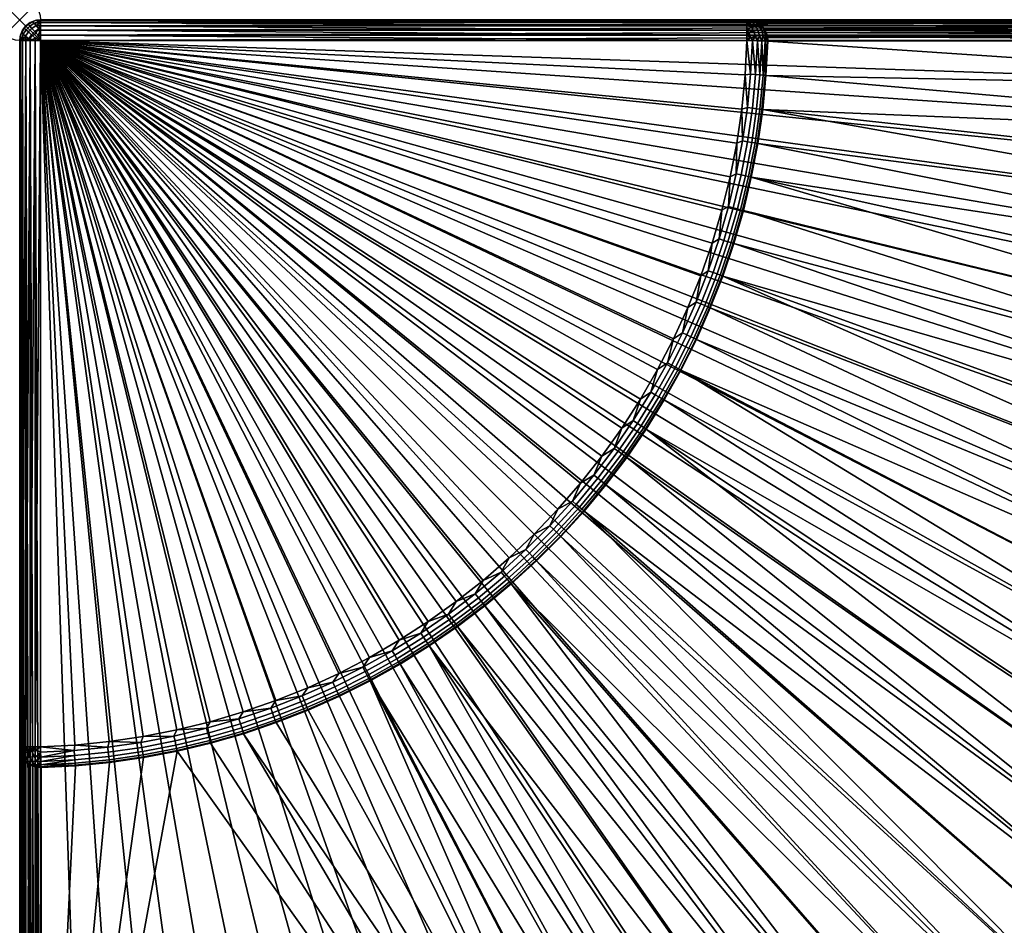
# Model space of a CAD drawing. Header units: inches. Extents: x 0 to 36, y -36 to 0.
# Tile 2 of 3: x 0 to 23.7, y -21.8 to 0. Entities that reach past the tile are written whole.
import ezdxf

# ---------------------------------------------------------------- set-up
doc = ezdxf.new("R2010")
doc.units = ezdxf.units.IN
doc.header["$MEASUREMENT"] = 0
doc.header["$PDMODE"] = 35
doc.header["$PDSIZE"] = 1
for name, color, linetype in [('A-FURN-3-NODE', 7, 'Continuous'), ('A-FURN-3-ST-FR', 151, 'Continuous'), ('A-FURN-3-ST-SI', 165, 'Continuous')]:
    doc.layers.add(name, color=color, linetype=linetype)

msp = doc.modelspace()

# ---------------------------------------------------------------- linework, layer by layer
at = {"layer": 'A-FURN-3-NODE'}
msp.add_point((0, 0), dxfattribs=at)

# ---------------------------------------------------------------- meshes
at = {"layer": 'A-FURN-3-ST-FR'}
mesh = msp.add_polyface(dxfattribs=at)
corners = [(0.067, -0.25, 0.5), (0.017, -0.371, 35.5), (0.067, -0.25, 35.5), (0.146, -0.146, 0.5), (0.146, -0.146, 35.5), (0.25, -0.067, 0.5), (0.25, -0.067, 35.5), (0.371, -0.017, 0.5), (0.371, -0.017, 35.5), (0.5, 0, 0.5), (0.5, 0, 35.5), (0.203, -0.119, 35.627), (0.301, -0.055, 35.61), (0.407, -0.015, 35.577), (0.152, -0.241, 35.748), (0.119, -0.203, 35.627), (0.055, -0.301, 35.61), (0.084, -0.345, 35.73), (0.241, -0.152, 35.748), (0.345, -0.084, 35.73), (0.458, -0.041, 35.694), (0.5, -0.017, 35.629), (0.5, -0.067, 35.75), (0.399, -0.141, 35.833), (0.296, -0.208, 35.851), (0.208, -0.296, 35.851), (0.366, -0.285, 35.931), (0.285, -0.366, 35.931), (0.461, -0.223, 35.914), (0.5, -0.25, 35.933), (0.5, -0.146, 35.854), (0.301, -0.055, 0.39), (0.407, -0.015, 0.423), (0.203, -0.119, 0.373), (0.119, -0.203, 0.373), (0.152, -0.241, 0.252), (0.084, -0.345, 0.27), (0.055, -0.301, 0.39), (0.5, -0.25, 0.067), (0.366, -0.285, 0.069), (0.461, -0.223, 0.086), (0.296, -0.208, 0.149), (0.285, -0.366, 0.069), (0.208, -0.296, 0.149), (0.241, -0.152, 0.252), (0.345, -0.084, 0.27), (0.399, -0.141, 0.167), (0.5, -0.146, 0.146), (0.5, -0.067, 0.25), (0.458, -0.041, 0.306), (0.5, -0.017, 0.371)]
mesh.append_faces([[corners[k] for k in face] for face in [(0, 1, 2), (3, 2, 4), (0, 2, 3), (5, 4, 6), (3, 4, 5), (7, 6, 8), (5, 6, 7), (9, 8, 10), (7, 8, 9), (11, 6, 4), (12, 6, 11), (12, 8, 6), (13, 8, 12), (13, 10, 8), (14, 15, 16, 17), (18, 11, 15, 14), (15, 2, 16), (15, 4, 2), (11, 4, 15), (19, 20, 13, 12), (20, 21, 13), (20, 22, 21), (19, 22, 20), (19, 23, 22), (21, 10, 13), (19, 12, 11, 18), (18, 24, 23, 19), (14, 25, 24, 18), (26, 24, 25, 27), (26, 28, 23, 24), (29, 28, 26), (30, 28, 29), (30, 23, 28), (22, 23, 30), (31, 7, 32), (31, 5, 7), (33, 5, 31), (33, 3, 5), (34, 3, 33), (34, 0, 3), (34, 35, 36, 37), (37, 0, 34), (38, 39, 40), (41, 39, 42, 43), (44, 41, 43, 35), (33, 44, 35, 34), (31, 45, 44, 33), (45, 46, 41, 44), (41, 46, 40, 39), (47, 46, 48), (47, 40, 46), (38, 40, 47), (45, 48, 46), (49, 48, 45), (49, 50, 48), (31, 32, 49, 45), (32, 50, 49), (32, 9, 50), (7, 9, 32)]])
mesh = msp.add_polyface(dxfattribs=at)
corners = [(0.5, -0.5, 36), (17.45, -1.327, 36), (17.493, -0.5, 36), (17.367, -2.15, 36), (17.246, -2.969, 36), (17.087, -3.781, 36), (16.889, -4.585, 36), (16.653, -5.378, 36), (16.38, -6.16, 36), (16.071, -6.927, 36), (15.725, -7.679, 36), (15.344, -8.414, 36), (14.929, -9.13, 36), (14.481, -9.826, 36), (14, -10.5, 36), (13.488, -11.15, 36), (12.946, -11.775, 36), (12.374, -12.374, 36), (11.775, -12.946, 36), (11.15, -13.488, 36), (10.5, -14, 36), (9.826, -14.481, 36), (9.13, -14.929, 36), (8.414, -15.344, 36), (7.679, -15.725, 36), (6.927, -16.071, 36), (6.16, -16.38, 36), (5.378, -16.653, 36), (0.5, -0.371, 0.017), (35.496, -0.371, 0.017), (0.5, -0.5), (14.101, -11.188, 35.5), (13.573, -11.823, 18), (14.101, -11.188, 18), (13.573, -11.823, 35.5), (0.5, 0, 35.5), (17.493, -0.017, 35.629), (17.493, 0, 35.5), (0.5, -0.017, 35.629), (17.493, -0.067, 35.75), (0.5, -0.067, 35.75), (17.493, -0.146, 35.854), (0.5, -0.146, 35.854), (17.493, -0.25, 35.933), (0.5, -0.25, 35.933), (17.493, -0.371, 35.983), (0.5, -0.371, 35.983), (13.293, -11.579, 35.983), (14.48, -10.444, 35.854), (14.396, -10.383, 35.933), (13.905, -11.033, 35.933), (13.986, -11.097, 35.854), (14.298, -10.313, 35.983), (13.81, -10.958, 35.983), (14.087, -11.177, 35.629), (14.048, -11.146, 35.75), (13.522, -11.779, 35.75), (13.56, -11.812, 35.629), (13.462, -11.727, 35.854), (13.384, -11.659, 35.933), (14.585, -10.52, 35.629), (0.5, -0.25, 0.067), (35.496, -0.25, 0.067), (0.5, -0.146, 0.146), (35.496, -0.146, 0.146), (0.5, -0.067, 0.25), (35.496, -0.067, 0.25), (0.5, -0.017, 0.371), (35.496, -0.017, 0.371), (0.5, 0, 0.5), (35.496, 0, 0.5)]
mesh.append_faces([[corners[k] for k in face] for face in [(0, 1, 2), (3, 1, 0), (0, 4, 3), (0, 5, 4), (6, 5, 0), (0, 7, 6), (0, 8, 7), (9, 8, 0), (0, 10, 9), (0, 11, 10), (12, 11, 0), (0, 13, 12), (0, 14, 13), (15, 14, 0), (0, 16, 15), (0, 17, 16), (18, 17, 0), (0, 19, 18), (0, 20, 19), (21, 20, 0), (0, 22, 21), (0, 23, 22), (24, 23, 0), (0, 25, 24), (0, 26, 25), (27, 26, 0), (28, 29, 30), (31, 32, 33), (34, 32, 31), (35, 36, 37), (38, 36, 35), (38, 39, 36), (40, 39, 38), (40, 41, 39), (42, 41, 40), (42, 43, 41), (44, 43, 42), (44, 45, 43), (46, 45, 44), (46, 2, 45), (0, 2, 46), (16, 47, 15), (48, 49, 50, 51), (49, 52, 53, 50), (14, 53, 52), (15, 53, 14), (54, 55, 56, 57), (55, 51, 58, 56), (51, 50, 59, 58), (50, 53, 47, 59), (15, 47, 53), (34, 54, 57), (31, 54, 34), (31, 60, 54), (61, 62, 28), (63, 64, 61), (65, 66, 63), (67, 68, 65), (69, 70, 67)]])
mesh = msp.add_polyface(dxfattribs=at)
corners = [(35.46, -1.69), (0.5, -0.5), (35.496, -0.5), (35.383, -2.878), (35.267, -4.063), (33.743, -11.029), (34.094, -9.891), (34.407, -8.743), (34.68, -7.584), (34.915, -6.417), (35.111, -5.243), (31.965, -15.443), (32.465, -14.362), (32.928, -13.266), (33.355, -12.154), (31.965, -15.443, 18), (16.275, -7.69, 18), (15.905, -8.428, 18), (32.465, -14.362, 18), (16.61, -6.935, 18), (32.928, -13.266, 18), (16.911, -6.166, 18), (33.743, -11.029, 18), (17.176, -5.384, 18), (34.915, -6.417, 18), (17.752, -2.977, 18), (17.597, -3.788, 18), (35.111, -5.243, 18), (17.87, -2.16, 18), (35.383, -2.878, 18), (17.95, -1.339, 18), (35.46, -1.69, 18), (17.993, -0.514, 18), (35.496, -0.5, 18), (17.983, -0.402, 17.99), (17.993, -0.5, 18), (35.496, -0.371, 17.983), (17.955, -0.309, 17.962), (35.496, -0.25, 17.933), (17.909, -0.222, 17.916), (35.496, -0.146, 17.854), (17.846, -0.146, 17.854), (17.771, -0.084, 17.778), (34.094, -9.891, 18), (17.405, -4.591, 18), (34.407, -8.743, 18), (17.95, -1.339, 35.5), (17.993, -0.514, 35.5), (17.993, -0.51, 18), (17.993, -0.505, 18), (17.931, -0.258, 35.5), (17.979, -0.382, 35.5), (35.496, -0.067, 17.75), (17.684, -0.038, 17.691), (35.496, -0.017, 17.629), (17.59, -0.01, 17.598), (17.493, 0, 17.5), (35.496, 0, 17.5), (17.926, -0.512, 35.75), (17.933, -1.337, 35.629), (17.976, -0.514, 35.629), (17.883, -1.334, 35.75), (17.87, -2.16, 35.5), (17.98, -0.431, 35.591), (17.941, -0.398, 35.698), (17.878, -0.381, 35.796), (17.913, -0.277, 35.654), (17.856, -0.171, 35.6), (17.954, -0.312, 35.54)]
mesh.append_faces([[corners[k] for k in face] for face in [(0, 1, 2), (3, 1, 0), (4, 1, 3), (5, 1, 6), (6, 1, 7), (7, 1, 8), (8, 1, 9), (9, 1, 10), (10, 1, 4), (11, 1, 12), (12, 1, 13), (13, 1, 14), (14, 1, 5), (15, 16, 17), (18, 19, 16), (20, 21, 19), (22, 23, 21), (24, 25, 26), (27, 28, 25), (29, 30, 28), (31, 32, 30), (33, 34, 35), (36, 37, 34), (38, 39, 37), (40, 41, 39), (40, 42, 41), (43, 44, 23), (45, 26, 44), (46, 28, 30), (47, 30, 32), (46, 30, 47), (50, 37, 39), (51, 37, 50), (51, 34, 37), (47, 34, 51), (47, 48, 49), (32, 48, 47), (47, 35, 34), (49, 35, 47), (52, 53, 42), (54, 55, 53), (56, 55, 57), (58, 59, 60), (58, 61, 59), (46, 59, 62), (46, 60, 59), (47, 60, 46), (47, 63, 60), (51, 63, 47), (64, 60, 63), (58, 60, 64), (64, 65, 58), (66, 50, 67), (51, 68, 63), (50, 68, 51), (66, 68, 50), (64, 63, 68, 66)]])
mesh.append_faces([[corners[k] for k in face] for face in [(33, 48, 32)]], dxfattribs={"vtx0": -1})
mesh.append_faces([[corners[k] for k in face] for face in [(33, 49, 48)]], dxfattribs={"vtx2": -1})
mesh = msp.add_polyface(dxfattribs=at)
corners = [(0.5, -0.5), (35.496, -0.371, 0.017), (35.496, -0.5), (0.5, -0.371, 0.017), (35.496, -0.25, 0.067), (33.937, -10.851, 0.017), (34.094, -9.891), (34.275, -9.732, 0.017), (34.052, -10.888, 0.067), (34.391, -9.765, 0.067), (34.15, -10.92, 0.146), (34.49, -9.793, 0.146), (34.407, -8.743), (34.575, -8.602, 0.017), (34.692, -8.631, 0.067), (34.793, -8.656, 0.146), (34.567, -9.815, 0.25), (34.87, -8.675, 0.25), (34.615, -9.829, 0.371), (34.919, -8.687, 0.371), (34.935, -8.691, 0.5), (34.631, -9.833, 0.5), (34.68, -7.584), (34.839, -7.463, 0.017), (34.957, -7.488, 0.067), (34.915, -6.417), (34.631, -9.833, 17.5), (34.29, -10.964, 0.5), (34.935, -8.691, 17.5), (33.743, -11.029, 18), (16.911, -6.166, 18), (33.355, -12.154, 18), (34.68, -7.584, 18), (17.597, -3.788, 18), (34.407, -8.743, 18), (34.915, -6.417, 18), (35.111, -5.243, 18), (17.752, -2.977, 18), (35.267, -4.063, 18), (17.87, -2.16, 18), (35.383, -2.878, 18), (35.46, -1.69, 18), (17.95, -1.339, 18), (35.496, -0.5, 18), (17.993, -0.514, 18), (34.615, -9.829, 17.629), (34.567, -9.815, 17.75), (34.226, -10.944, 17.75), (34.273, -10.959, 17.629), (34.49, -9.793, 17.854), (34.15, -10.92, 17.854), (34.391, -9.765, 17.933), (34.052, -10.888, 17.933), (34.275, -9.732, 17.983), (33.937, -10.851, 17.983), (34.094, -9.891, 18), (34.29, -10.964, 17.5), (34.919, -8.687, 17.629), (34.87, -8.675, 17.75), (34.793, -8.656, 17.854), (34.692, -8.631, 17.933), (34.575, -8.602, 17.983), (34.957, -7.488, 17.933), (34.839, -7.463, 17.983), (34.226, -10.944, 0.25), (34.273, -10.959, 0.371), (35.496, -0.371, 17.983), (17.983, -0.402, 17.99), (35.496, -0.25, 17.933), (17.955, -0.309, 17.962), (35.496, -0.146, 17.854), (17.909, -0.222, 17.916), (35.496, -0.067, 17.75), (17.771, -0.084, 17.778), (17.176, -5.384, 18), (17.405, -4.591, 18), (17.993, -0.5, 18), (17.993, -0.505, 18), (35.496, -0.017, 17.629), (17.684, -0.038, 17.691), (35.496, 0, 17.5), (17.59, -0.01, 17.598), (0.5, -0.25, 0.067), (35.496, -0.146, 0.146), (0.5, -0.146, 0.146), (35.496, -0.067, 0.25), (0.5, -0.067, 0.25), (35.496, -0.017, 0.371), (0.5, -0.017, 0.371), (35.496, 0, 0.5)]
mesh.append_faces([[corners[k] for k in face] for face in [(0, 1, 2), (3, 4, 1), (5, 6, 7), (8, 5, 7, 9), (10, 8, 9, 11), (7, 12, 13), (7, 6, 12), (9, 7, 13, 14), (11, 9, 14, 15), (16, 11, 15, 17), (18, 16, 17, 19), (18, 20, 21), (13, 22, 23), (13, 12, 22), (14, 13, 23, 24), (23, 22, 25), (21, 26, 27), (21, 28, 26), (29, 30, 31), (32, 33, 34), (35, 33, 32), (36, 37, 35), (38, 39, 36), (40, 39, 38), (41, 42, 40), (43, 44, 41), (45, 46, 47, 48), (46, 49, 50, 47), (49, 51, 52, 50), (51, 53, 54, 52), (55, 54, 53), (26, 45, 56), (57, 58, 46, 45), (58, 59, 49, 46), (59, 60, 51, 49), (60, 61, 53, 51), (34, 53, 61), (55, 53, 34), (26, 57, 45), (62, 63, 61, 60), (32, 61, 63), (34, 61, 32), (32, 63, 35), (64, 10, 11, 16), (65, 64, 16, 18), (18, 21, 65), (66, 67, 43), (68, 69, 66), (70, 71, 68), (72, 73, 70), (55, 74, 29), (34, 75, 55), (76, 77, 43), (78, 79, 72), (80, 81, 78), (82, 83, 4), (84, 85, 83), (86, 87, 85), (88, 89, 87)]])
mesh = msp.add_polyface(dxfattribs=at)
corners = [(17.851, -0.152, 35.5), (17.909, -0.222, 17.916), (17.846, -0.146, 17.854), (17.931, -0.258, 35.5), (17.493, 0, 35.5), (17.59, -0.01, 17.598), (17.493, 0, 17.5), (17.625, -0.018, 35.5), (17.684, -0.038, 17.691), (17.747, -0.069, 35.5), (17.771, -0.084, 17.778), (17.846, -0.51, 35.854), (17.883, -1.334, 35.75), (17.926, -0.512, 35.75), (17.804, -1.328, 35.854), (17.743, -0.507, 35.933), (17.701, -1.32, 35.933), (17.622, -0.504, 35.983), (17.581, -1.311, 35.983), (17.493, -0.5, 36), (17.45, -1.327, 36), (17.803, -2.152, 35.75), (17.724, -2.143, 35.854), (17.622, -2.13, 35.933), (17.502, -2.116, 35.983), (17.789, -0.153, 35.703), (17.712, -0.071, 35.634), (17.631, -0.071, 35.715), (17.702, -0.152, 35.792), (17.773, -0.088, 35.538), (17.856, -0.171, 35.6), (17.537, -0.086, 35.777), (17.598, -0.169, 35.86), (17.493, -0.146, 35.854), (17.493, -0.067, 35.75), (17.552, -0.019, 35.623), (17.62, -0.019, 35.555), (17.493, -0.017, 35.629), (17.878, -0.381, 35.796), (17.794, -0.381, 35.881), (17.913, -0.277, 35.654), (17.846, -0.258, 35.759), (17.941, -0.398, 35.698), (17.589, -0.429, 35.985), (17.493, -0.371, 35.983), (17.696, -0.397, 35.945), (17.653, -0.275, 35.917), (17.539, -0.31, 35.96), (17.757, -0.258, 35.849), (17.493, -0.25, 35.933)]
mesh.append_faces([[corners[k] for k in face] for face in [(0, 1, 2), (3, 1, 0), (4, 5, 6), (7, 5, 4), (7, 8, 5), (9, 8, 7), (9, 10, 8), (0, 10, 9), (0, 2, 10), (11, 12, 13), (11, 14, 12), (15, 14, 11), (15, 16, 14), (17, 16, 15), (17, 18, 16), (19, 18, 17), (20, 18, 19), (21, 12, 14, 22), (14, 16, 23, 22), (16, 18, 24, 23), (20, 24, 18), (25, 26, 27, 28), (29, 0, 9), (30, 0, 29), (29, 26, 25, 30), (28, 27, 31, 32), (31, 33, 32), (31, 34, 33), (4, 35, 36), (9, 26, 29), (27, 34, 31), (35, 27, 26, 36), (35, 34, 27), (37, 34, 35), (37, 35, 4), (9, 36, 26), (7, 36, 9), (4, 36, 7), (11, 38, 39), (13, 38, 11), (40, 41, 38, 42), (19, 43, 44), (17, 43, 19), (17, 45, 43), (15, 45, 17), (15, 39, 45), (11, 39, 15), (30, 3, 0), (30, 25, 41, 40), (45, 46, 47, 43), (39, 48, 46, 45), (32, 33, 49), (49, 46, 32), (49, 47, 46), (44, 47, 49), (44, 43, 47), (38, 41, 48, 39), (28, 48, 41, 25), (32, 46, 48, 28)]])
mesh = msp.add_polyface(dxfattribs=at)
corners = [(0.5, -0.5, 36), (4.585, -16.889, 36), (5.378, -16.653, 36), (3.781, -17.087, 36), (2.969, -17.246, 36), (2.15, -17.367, 36), (0.017, -0.371, 0.5), (0, -0.5, 35.5), (0.017, -0.371, 35.5), (0, -0.5, 0.5), (0.067, -0.25, 0.5), (0, -17.493, 35.5), (0.017, -0.5, 35.629), (0.017, -17.493, 35.629), (0.067, -0.5, 35.75), (0.067, -17.493, 35.75), (0.146, -0.5, 35.854), (0.146, -17.493, 35.854), (0.25, -0.5, 35.933), (0.25, -17.493, 35.933), (0.371, -0.5, 35.983), (0.371, -17.493, 35.983), (0.084, -0.345, 35.73), (0.055, -0.301, 35.61), (0.015, -0.407, 35.577), (0.041, -0.458, 35.694), (0.067, -0.25, 35.5), (0.285, -0.366, 35.931), (0.208, -0.296, 35.851), (0.141, -0.399, 35.833), (0.223, -0.461, 35.914), (0.152, -0.241, 35.748), (0.445, -0.376, 35.981), (0.5, -0.371, 35.983), (0.5, -0.25, 35.933), (0.366, -0.285, 35.931), (0.376, -0.445, 35.981), (0.055, -0.301, 0.39), (0.084, -0.345, 0.27), (0.041, -0.458, 0.306), (0.015, -0.407, 0.423), (0.017, -0.5, 0.371), (0.067, -0.5, 0.25), (0.376, -0.445, 0.019), (0.5, -0.5), (0.371, -0.5, 0.017), (0.445, -0.376, 0.019), (0.5, -0.371, 0.017), (0.5, -0.25, 0.067), (0.366, -0.285, 0.069), (0.285, -0.366, 0.069), (0.25, -0.5, 0.067), (0.208, -0.296, 0.149), (0.223, -0.461, 0.086), (0.141, -0.399, 0.167), (0.146, -0.5, 0.146), (0.152, -0.241, 0.252)]
mesh.append_faces([[corners[k] for k in face] for face in [(0, 1, 2), (0, 3, 1), (4, 3, 0), (0, 5, 4), (6, 7, 8), (9, 7, 6), (6, 8, 10), (11, 12, 7), (13, 14, 12), (15, 16, 14), (17, 18, 16), (19, 20, 18), (21, 0, 20), (22, 23, 24, 25), (25, 14, 22), (25, 12, 14), (24, 12, 25), (24, 7, 12), (24, 8, 7), (23, 8, 24), (23, 26, 8), (27, 28, 29, 30), (16, 29, 14), (16, 30, 29), (18, 30, 16), (22, 29, 28, 31), (22, 14, 29), (32, 33, 34), (34, 35, 32), (32, 0, 33), (36, 0, 32), (36, 20, 0), (18, 20, 36), (18, 27, 30), (36, 27, 18), (32, 35, 27, 36), (37, 38, 39, 40), (37, 6, 10), (40, 6, 37), (40, 9, 6), (40, 41, 9), (39, 41, 40), (39, 42, 41), (38, 42, 39), (43, 44, 45), (46, 44, 43), (46, 47, 44), (48, 47, 46), (46, 49, 48), (43, 50, 49, 46), (43, 45, 51), (51, 50, 43), (52, 50, 53, 54), (51, 53, 50), (55, 53, 51), (55, 54, 53), (42, 54, 55), (38, 54, 42), (56, 52, 54, 38)]])
mesh = msp.add_polyface(dxfattribs=at)
corners = [(0, -0.5, 0.5), (0.017, -35.496, 0.371), (0, -35.496, 0.5), (0.017, -0.5, 0.371), (0.067, -35.496, 0.25), (0.067, -0.5, 0.25), (0.146, -35.496, 0.146), (0.146, -0.5, 0.146), (0.25, -35.496, 0.067), (0.25, -0.5, 0.067), (0.371, -35.496, 0.017), (0.371, -0.5, 0.017), (0.5, -35.496), (4.063, -35.267), (0.5, -0.5), (5.243, -35.111), (2.878, -35.383), (1.69, -35.46), (0.5, -35.496, 18), (0.505, -17.993, 18), (0.5, -17.993, 18), (0.51, -17.993, 18), (0.514, -17.993, 18), (1.339, -17.95, 18), (2.16, -17.87, 18), (2.977, -17.752, 18), (3.788, -17.597, 18), (0, -35.496, 17.5), (0.01, -17.59, 17.598), (0, -17.493, 17.5), (0.017, -35.496, 17.629), (0.038, -17.684, 17.691), (0.067, -35.496, 17.75), (0.084, -17.771, 17.778), (0.146, -35.496, 17.854), (0.146, -17.846, 17.854), (0.222, -17.909, 17.916), (0.25, -35.496, 17.933), (0.309, -17.955, 17.962), (0.371, -35.496, 17.983), (0.402, -17.983, 17.99), (0.258, -17.931, 35.5), (0.152, -17.851, 35.5), (0.382, -17.979, 35.5), (0.514, -17.993, 35.5), (1.339, -17.95, 35.5), (2.16, -17.87, 35.5), (0.514, -17.976, 35.629), (1.334, -17.883, 35.75), (0.512, -17.926, 35.75), (1.337, -17.933, 35.629), (2.158, -17.853, 35.629), (0.463, -17.912, 35.771), (0.368, -17.927, 35.709), (0.447, -17.976, 35.616), (0.379, -17.976, 35.548), (0.287, -17.926, 35.628), (0.225, -17.909, 35.534)]
mesh.append_faces([[corners[k] for k in face] for face in [(0, 1, 2), (3, 4, 1), (5, 6, 4), (7, 8, 6), (9, 10, 8), (11, 12, 10), (13, 14, 15), (16, 14, 13), (17, 14, 16), (12, 14, 17), (18, 19, 20), (27, 28, 29), (30, 28, 27), (30, 31, 28), (32, 31, 30), (32, 33, 31), (34, 33, 32), (34, 35, 33), (34, 36, 35), (37, 36, 34), (37, 38, 36), (39, 38, 37), (39, 40, 38), (18, 40, 39), (20, 40, 18), (36, 41, 42), (38, 41, 36), (38, 43, 41), (40, 43, 38), (44, 43, 40), (21, 22, 44), (44, 19, 21), (44, 20, 19), (40, 20, 44), (45, 22, 23), (44, 22, 45), (45, 23, 46), (47, 48, 49), (47, 50, 48), (44, 50, 47), (45, 50, 44), (45, 51, 50), (52, 53, 54), (55, 54, 53, 56), (41, 56, 57), (41, 55, 56), (43, 55, 41), (44, 55, 43), (44, 54, 55), (47, 54, 44), (49, 54, 47), (49, 52, 54), (42, 41, 57)]])
mesh.append_faces([[corners[k] for k in face] for face in [(18, 22, 21), (18, 23, 22), (18, 25, 24)]], dxfattribs={"vtx0": -1, "vtx2": -1})
mesh.append_faces([[corners[k] for k in face] for face in [(24, 23, 18)]], dxfattribs={"vtx1": -1, "vtx2": -1})
mesh.append_faces([[corners[k] for k in face] for face in [(21, 19, 18), (18, 26, 25)]], dxfattribs={"vtx2": -1})
mesh = msp.add_polyface(dxfattribs=at)
corners = [(0.017, -0.5, 0.371), (0.017, -35.496, 0.371), (0, -0.5, 0.5), (0.067, -0.5, 0.25), (0.067, -35.496, 0.25), (0.146, -0.5, 0.146), (0.146, -35.496, 0.146), (0.25, -0.5, 0.067), (0.25, -35.496, 0.067), (0.371, -0.5, 0.017), (0.371, -35.496, 0.017), (0.5, -0.5), (0.5, -35.496), (0.5, -0.5, 36), (1.327, -17.45, 36), (2.15, -17.367, 36), (0.5, -17.493, 36), (0.01, -17.59, 17.598), (0, -17.493, 35.5), (0, -17.493, 17.5), (4.591, -17.405, 35.5), (3.788, -17.597, 18), (4.591, -17.405, 18), (3.788, -17.597, 35.5), (5.384, -17.176, 35.5), (5.384, -17.176, 18), (6.166, -16.911, 35.5), (0.017, -17.493, 35.629), (0.017, -0.5, 35.629), (0.067, -17.493, 35.75), (0.067, -0.5, 35.75), (0.146, -17.493, 35.854), (0.146, -0.5, 35.854), (0.25, -17.493, 35.933), (0.25, -0.5, 35.933), (0.371, -17.493, 35.983), (0.371, -0.5, 35.983), (1.311, -17.581, 35.983), (0.504, -17.622, 35.983), (2.116, -17.502, 35.983), (2.936, -17.505, 35.933), (2.916, -17.387, 35.983), (2.13, -17.622, 35.933), (2.969, -17.246, 36), (3.757, -17.454, 35.854), (3.736, -17.352, 35.933), (2.953, -17.608, 35.854), (3.71, -17.235, 35.983), (3.781, -17.087, 36), (4.574, -17.34, 35.75), (4.554, -17.263, 35.854), (3.774, -17.531, 35.75), (4.527, -17.163, 35.933), (5.341, -17.036, 35.854), (5.31, -16.937, 35.933), (5.274, -16.822, 35.983), (4.497, -17.046, 35.983), (4.585, -16.889, 36), (5.378, -16.653, 36), (4.587, -17.388, 35.629), (3.785, -17.58, 35.629), (5.379, -17.16, 35.629), (5.364, -17.112, 35.75), (6.039, -16.563, 35.983), (6.16, -16.895, 35.629), (0.015, -17.568, 35.593), (0.018, -17.625, 35.5), (0.055, -17.603, 35.7), (0.119, -17.621, 35.797), (0.203, -17.622, 35.881), (0.302, -17.606, 35.945), (0.409, -17.573, 35.985)]
mesh.append_faces([[corners[k] for k in face] for face in [(0, 1, 2), (3, 4, 0), (5, 6, 3), (7, 8, 5), (9, 10, 7), (11, 12, 9), (13, 14, 15), (16, 14, 13), (17, 18, 19), (20, 21, 22), (23, 21, 20), (24, 22, 25), (20, 22, 24), (24, 25, 26), (27, 28, 18), (29, 30, 27), (31, 32, 29), (33, 34, 31), (35, 36, 33), (16, 13, 35), (16, 37, 14), (38, 37, 16), (14, 39, 15), (14, 37, 39), (40, 41, 39, 42), (15, 41, 43), (15, 39, 41), (44, 45, 40, 46), (45, 47, 41, 40), (43, 47, 48), (43, 41, 47), (49, 50, 44, 51), (50, 52, 45, 44), (53, 54, 52, 50), (54, 55, 56, 52), (57, 55, 58), (57, 56, 55), (52, 56, 47, 45), (48, 56, 57), (48, 47, 56), (59, 49, 51, 60), (23, 59, 60), (20, 59, 23), (61, 62, 49, 59), (62, 53, 50, 49), (20, 61, 59), (24, 61, 20), (58, 55, 63), (24, 64, 61), (65, 18, 66), (65, 27, 18), (67, 27, 65), (67, 29, 27), (68, 31, 29), (69, 33, 31), (70, 35, 33), (71, 35, 70), (71, 16, 35), (38, 16, 71)]])
mesh = msp.add_polyface(dxfattribs=at)
corners = [(22.454, -27.497), (0.5, -0.5), (23.363, -26.728), (21.52, -28.234), (20.561, -28.94), (19.579, -29.613), (18.575, -30.253), (17.55, -30.858), (16.506, -31.429), (15.443, -31.965), (14.362, -32.465), (13.266, -32.928), (12.154, -33.355), (11.029, -33.743), (9.891, -34.094), (8.743, -34.407), (7.584, -34.68), (6.417, -34.915), (5.243, -35.111), (16.25, -31.708, 0.017), (15.201, -32.224, 0.017), (15.252, -32.333, 0.067), (16.305, -31.815, 0.067), (14.135, -32.706, 0.017), (14.183, -32.816, 0.067), (15.296, -32.427, 0.146), (16.352, -31.907, 0.146), (15.33, -32.499, 0.25), (16.388, -31.978, 0.25), (15.352, -32.544, 0.371), (16.411, -32.023, 0.371), (16.419, -32.038, 0.5), (15.359, -32.559, 0.5), (14.362, -32.465, 18), (3.788, -17.597, 18), (0.5, -35.496, 18), (4.591, -17.405, 18), (5.384, -17.176, 18), (15.443, -31.965, 18), (6.166, -16.911, 18), (6.935, -16.61, 18), (7.69, -16.275, 18), (8.428, -15.905, 18), (16.506, -31.429, 18), (17.55, -30.858, 18), (9.148, -15.502, 18), (18.575, -30.253, 18), (9.849, -15.066, 18), (19.579, -29.613, 18), (20.561, -28.94, 18), (10.53, -14.599, 18), (21.52, -28.234, 18), (11.188, -14.101, 18), (22.454, -27.497, 18), (11.823, -13.573, 18), (15.296, -32.427, 17.854), (15.252, -32.333, 17.933), (14.183, -32.816, 17.933), (14.224, -32.911, 17.854), (15.201, -32.224, 17.983), (14.135, -32.706, 17.983), (16.411, -32.023, 17.629), (16.388, -31.978, 17.75), (15.33, -32.499, 17.75), (15.352, -32.544, 17.629), (16.352, -31.907, 17.854), (16.305, -31.815, 17.933), (16.25, -31.708, 17.983), (15.359, -32.559, 17.5), (16.419, -32.038, 17.5)]
mesh.append_faces([[corners[k] for k in face] for face in [(0, 1, 2), (3, 1, 0), (4, 1, 3), (5, 1, 4), (6, 1, 5), (7, 1, 6), (8, 1, 7), (9, 1, 8), (10, 1, 9), (11, 1, 10), (12, 1, 11), (13, 1, 12), (14, 1, 13), (15, 1, 14), (16, 1, 15), (17, 1, 16), (18, 1, 17), (19, 9, 8), (20, 10, 9), (20, 9, 19), (21, 20, 19, 22), (23, 10, 20), (24, 23, 20, 21), (25, 21, 22, 26), (27, 25, 26, 28), (29, 27, 28, 30), (29, 31, 32), (30, 31, 29), (33, 34, 35), (38, 37, 33), (43, 42, 38), (44, 42, 43), (44, 45, 42), (46, 45, 44), (46, 47, 45), (48, 47, 46), (49, 50, 47), (51, 52, 50), (53, 54, 52), (55, 56, 57, 58), (56, 59, 60, 57), (33, 59, 38), (33, 60, 59), (61, 62, 63, 64), (62, 65, 55, 63), (65, 66, 56, 55), (66, 67, 59, 56), (38, 67, 43), (38, 59, 67), (68, 61, 64), (69, 61, 68), (32, 69, 68), (31, 69, 32)]])
mesh.append_faces([[corners[k] for k in face] for face in [(33, 36, 34), (38, 39, 37)]], dxfattribs={"vtx0": -1})
mesh.append_faces([[corners[k] for k in face] for face in [(38, 41, 40)]], dxfattribs={"vtx0": -1, "vtx2": -1})
mesh.append_faces([[corners[k] for k in face] for face in [(40, 39, 38)]], dxfattribs={"vtx1": -1, "vtx2": -1})
mesh.append_faces([[corners[k] for k in face] for face in [(33, 37, 36), (38, 42, 41)]], dxfattribs={"vtx2": -1})
mesh = msp.add_polyface(dxfattribs=at)
corners = [(23.363, -26.728), (0.5, -0.5), (24.247, -25.93), (24.247, -25.93, 18), (12.433, -13.016, 18), (11.823, -13.573, 18), (13.016, -12.433, 35.5), (13.016, -12.433, 18), (13.573, -11.823, 35.5), (13.573, -11.823, 18), (10.53, -14.599, 35.5), (9.849, -15.066, 18), (10.53, -14.599, 18), (9.849, -15.066, 35.5), (11.188, -14.101, 35.5), (11.188, -14.101, 18), (11.823, -13.573, 35.5), (12.433, -13.016, 35.5), (10.52, -14.585, 35.629), (10.491, -14.544, 35.75), (9.813, -15.01, 35.75), (9.84, -15.052, 35.629), (10.444, -14.48, 35.854), (9.769, -14.944, 35.854), (10.383, -14.396, 35.933), (9.712, -14.857, 35.933), (9.826, -14.481, 36), (10.313, -14.298, 35.983), (10.5, -14, 36), (11.15, -13.488, 36), (11.579, -13.293, 35.983), (11.775, -12.946, 36), (11.779, -13.522, 35.75), (11.727, -13.462, 35.854), (11.097, -13.986, 35.854), (11.146, -14.048, 35.75), (11.659, -13.384, 35.933), (11.033, -13.905, 35.933), (10.958, -13.81, 35.983), (11.177, -14.087, 35.629), (11.812, -13.56, 35.629), (12.421, -13.004, 35.629), (12.386, -12.968, 35.75), (12.332, -12.911, 35.854), (12.26, -12.836, 35.933), (12.177, -12.748, 35.983), (12.374, -12.374, 36), (13.004, -12.421, 35.629), (12.968, -12.386, 35.75), (12.911, -12.332, 35.854), (12.836, -12.26, 35.933), (12.748, -12.177, 35.983), (12.946, -11.775, 36), (13.56, -11.812, 35.629), (13.522, -11.779, 35.75), (13.462, -11.727, 35.854), (13.384, -11.659, 35.933), (13.293, -11.579, 35.983)]
mesh.append_faces([[corners[k] for k in face] for face in [(0, 1, 2), (3, 4, 5), (6, 4, 7), (8, 7, 9), (6, 7, 8), (10, 11, 12), (13, 11, 10), (14, 12, 15), (10, 12, 14), (16, 15, 5), (14, 15, 16), (17, 5, 4), (16, 5, 17), (17, 4, 6), (18, 19, 20, 21), (19, 22, 23, 20), (22, 24, 25, 23), (26, 27, 28), (13, 18, 21), (10, 18, 13), (29, 30, 31), (32, 33, 34, 35), (33, 36, 37, 34), (36, 30, 38, 37), (29, 38, 30), (28, 38, 29), (35, 34, 22, 19), (34, 37, 24, 22), (37, 38, 27, 24), (28, 27, 38), (39, 35, 19, 18), (10, 39, 18), (14, 39, 10), (40, 32, 35, 39), (14, 40, 39), (16, 40, 14), (41, 42, 32, 40), (42, 43, 33, 32), (43, 44, 36, 33), (44, 45, 30, 36), (31, 45, 46), (31, 30, 45), (16, 41, 40), (17, 41, 16), (47, 48, 42, 41), (48, 49, 43, 42), (49, 50, 44, 43), (50, 51, 45, 44), (46, 51, 52), (46, 45, 51), (17, 47, 41), (6, 47, 17), (53, 54, 48, 47), (54, 55, 49, 48), (55, 56, 50, 49), (56, 57, 51, 50), (52, 51, 57), (6, 53, 47), (8, 53, 6)]])
mesh = msp.add_polyface(dxfattribs=at)
corners = [(24.247, -25.93), (0.5, -0.5), (25.102, -25.102), (25.93, -24.247), (26.728, -23.363), (27.497, -22.454), (28.234, -21.52), (28.94, -20.561), (29.613, -19.579), (30.253, -18.575), (30.858, -17.55), (31.429, -16.506), (31.965, -15.443), (24.247, -25.93, 18), (11.823, -13.573, 18), (23.363, -26.728, 18), (25.102, -25.102, 18), (12.433, -13.016, 18), (13.016, -12.433, 18), (25.93, -24.247, 18), (13.573, -11.823, 18), (26.728, -23.363, 18), (27.497, -22.454, 18), (14.101, -11.188, 18), (28.234, -21.52, 18), (14.599, -10.53, 18), (28.94, -20.561, 18), (15.066, -9.849, 18), (31.429, -16.506, 18), (15.905, -8.428, 18), (30.858, -17.55, 18), (31.965, -15.443, 18), (32.465, -14.362, 18), (16.275, -7.69, 18), (32.928, -13.266, 18), (16.61, -6.935, 18), (33.355, -12.154, 18), (16.911, -6.166, 18), (28.911, -21.422, 17.629), (28.871, -21.393, 17.75), (28.153, -22.329, 17.75), (28.193, -22.36, 17.629), (28.807, -21.345, 17.854), (28.091, -22.279, 17.854), (28.724, -21.284, 17.933), (28.01, -22.215, 17.933), (28.627, -21.212, 17.983), (27.916, -22.14, 17.983), (28.206, -22.37, 17.5), (28.925, -21.433, 17.5), (29.492, -20.389, 17.854), (29.407, -20.33, 17.933), (29.308, -20.261, 17.983), (28.206, -22.37, 0.5), (28.925, -21.433, 0.5), (27.916, -22.14, 0.017), (28.627, -21.212, 0.017), (28.01, -22.215, 0.067), (28.724, -21.284, 0.067), (28.091, -22.279, 0.146), (28.807, -21.345, 0.146), (28.153, -22.329, 0.25), (28.871, -21.393, 0.25), (28.193, -22.36, 0.371), (28.911, -21.422, 0.371), (29.308, -20.261, 0.017), (29.407, -20.33, 0.067), (29.492, -20.389, 0.146), (29.613, -19.579, 18), (30.253, -18.575, 18), (15.502, -9.148, 18)]
mesh.append_faces([[corners[k] for k in face] for face in [(0, 1, 2), (2, 1, 3), (3, 1, 4), (4, 1, 5), (5, 1, 6), (6, 1, 7), (7, 1, 8), (8, 1, 9), (9, 1, 10), (10, 1, 11), (11, 1, 12), (13, 14, 15), (16, 17, 13), (16, 18, 17), (19, 18, 16), (19, 20, 18), (21, 20, 19), (22, 20, 21), (22, 23, 20), (24, 23, 22), (24, 25, 23), (26, 25, 24), (26, 27, 25), (28, 29, 30), (31, 29, 28), (32, 33, 31), (34, 35, 32), (36, 37, 34), (38, 39, 40, 41), (39, 42, 43, 40), (42, 44, 45, 43), (44, 46, 47, 45), (24, 47, 46), (22, 47, 24), (48, 38, 41), (49, 38, 48), (50, 51, 44, 42), (51, 52, 46, 44), (26, 46, 52), (24, 46, 26), (53, 49, 48), (54, 49, 53), (55, 6, 56), (55, 5, 6), (57, 55, 56, 58), (59, 57, 58, 60), (61, 59, 60, 62), (63, 61, 62, 64), (63, 54, 53), (64, 54, 63), (56, 7, 65), (56, 6, 7), (58, 56, 65, 66), (60, 58, 66, 67), (68, 27, 26), (69, 27, 68), (69, 70, 27), (30, 70, 69), (30, 29, 70)]])
mesh = msp.add_polyface(dxfattribs=at)
corners = [(17.176, -5.384, 35.5), (16.911, -6.166, 18), (17.176, -5.384, 18), (16.911, -6.166, 35.5), (16.61, -6.935, 18), (16.61, -6.935, 35.5), (17.405, -4.591, 35.5), (17.405, -4.591, 18), (17.597, -3.788, 35.5), (17.597, -3.788, 18), (17.752, -2.977, 35.5), (17.752, -2.977, 18), (17.87, -2.16, 35.5), (17.87, -2.16, 18), (17.95, -1.339, 35.5), (17.853, -2.158, 35.629), (17.803, -2.152, 35.75), (17.686, -2.966, 35.75), (17.735, -2.975, 35.629), (17.933, -1.337, 35.629), (17.883, -1.334, 35.75), (17.724, -2.143, 35.854), (17.608, -2.953, 35.854), (17.622, -2.13, 35.933), (17.505, -2.936, 35.933), (17.502, -2.116, 35.983), (17.387, -2.916, 35.983), (17.367, -2.15, 36), (17.45, -1.327, 36), (17.246, -2.969, 36), (17.531, -3.774, 35.75), (17.58, -3.785, 35.629), (17.454, -3.757, 35.854), (17.352, -3.736, 35.933), (17.235, -3.71, 35.983), (17.087, -3.781, 36), (17.34, -4.574, 35.75), (17.388, -4.587, 35.629), (17.263, -4.554, 35.854), (17.163, -4.527, 35.933), (17.046, -4.497, 35.983), (16.889, -4.585, 36), (17.112, -5.364, 35.75), (17.16, -5.379, 35.629), (17.036, -5.341, 35.854), (16.937, -5.31, 35.933), (16.822, -5.274, 35.983), (16.653, -5.378, 36), (16.848, -6.143, 35.75), (16.895, -6.16, 35.629), (16.773, -6.116, 35.854), (16.676, -6.081, 35.933), (16.563, -6.039, 35.983), (16.549, -6.909, 35.75), (16.595, -6.929, 35.629), (16.475, -6.879, 35.854)]
mesh.append_faces([[corners[k] for k in face] for face in [(0, 1, 2), (3, 1, 0), (3, 4, 1), (5, 4, 3), (6, 2, 7), (0, 2, 6), (8, 7, 9), (6, 7, 8), (10, 9, 11), (8, 9, 10), (12, 11, 13), (10, 11, 12), (12, 13, 14), (15, 16, 17, 18), (15, 19, 20, 16), (16, 21, 22, 17), (21, 23, 24, 22), (23, 25, 26, 24), (27, 25, 28), (27, 26, 25), (29, 26, 27), (18, 17, 30, 31), (17, 22, 32, 30), (22, 24, 33, 32), (24, 26, 34, 33), (29, 34, 26), (35, 34, 29), (31, 30, 36, 37), (30, 32, 38, 36), (32, 33, 39, 38), (33, 34, 40, 39), (35, 40, 34), (41, 40, 35), (37, 36, 42, 43), (36, 38, 44, 42), (38, 39, 45, 44), (39, 40, 46, 45), (41, 46, 40), (47, 46, 41), (43, 42, 48, 49), (42, 44, 50, 48), (44, 45, 51, 50), (45, 46, 52, 51), (47, 52, 46), (49, 48, 53, 54), (48, 50, 55, 53), (5, 49, 54), (3, 49, 5), (3, 43, 49), (0, 43, 3), (0, 37, 43), (6, 37, 0), (6, 31, 37), (8, 31, 6), (8, 18, 31), (10, 18, 8), (10, 15, 18), (12, 15, 10), (12, 19, 15)]])
mesh = msp.add_polyface(dxfattribs=at)
corners = [(16.61, -6.935, 35.5), (16.275, -7.69, 18), (16.61, -6.935, 18), (16.275, -7.69, 35.5), (15.905, -8.428, 18), (15.905, -8.428, 35.5), (15.502, -9.148, 18), (15.502, -9.148, 35.5), (15.066, -9.849, 18), (15.066, -9.849, 35.5), (14.599, -10.53, 18), (14.599, -10.53, 35.5), (14.101, -11.188, 18), (14.101, -11.188, 35.5), (16.38, -6.16, 36), (16.563, -6.039, 35.983), (16.653, -5.378, 36), (16.773, -6.116, 35.854), (16.676, -6.081, 35.933), (16.38, -6.839, 35.933), (16.475, -6.879, 35.854), (16.268, -6.792, 35.983), (16.071, -6.927, 36), (16.595, -6.929, 35.629), (16.549, -6.909, 35.75), (16.214, -7.661, 35.75), (16.259, -7.682, 35.629), (16.142, -7.627, 35.854), (16.049, -7.583, 35.933), (15.94, -7.531, 35.983), (15.725, -7.679, 36), (15.846, -8.396, 35.75), (15.89, -8.42, 35.629), (15.776, -8.359, 35.854), (15.684, -8.311, 35.933), (15.578, -8.254, 35.983), (15.344, -8.414, 36), (15.487, -9.139, 35.629), (15.444, -9.114, 35.75), (15.01, -9.813, 35.75), (15.052, -9.84, 35.629), (15.376, -9.074, 35.854), (14.944, -9.769, 35.854), (15.287, -9.021, 35.933), (14.857, -9.712, 35.933), (15.183, -8.96, 35.983), (14.929, -9.13, 36), (14.756, -9.646, 35.983), (14.481, -9.826, 36), (14.544, -10.491, 35.75), (14.585, -10.52, 35.629), (14.48, -10.444, 35.854), (14.396, -10.383, 35.933), (14.298, -10.313, 35.983), (14, -10.5, 36), (14.048, -11.146, 35.75), (14.087, -11.177, 35.629), (13.986, -11.097, 35.854)]
mesh.append_faces([[corners[k] for k in face] for face in [(0, 1, 2), (3, 1, 0), (3, 4, 1), (5, 4, 3), (5, 6, 4), (7, 6, 5), (7, 8, 6), (9, 8, 7), (9, 10, 8), (11, 10, 9), (11, 12, 10), (13, 12, 11), (14, 15, 16), (17, 18, 19, 20), (18, 15, 21, 19), (14, 21, 15), (22, 21, 14), (23, 24, 25, 26), (24, 20, 27, 25), (20, 19, 28, 27), (19, 21, 29, 28), (22, 29, 21), (30, 29, 22), (26, 25, 31, 32), (25, 27, 33, 31), (27, 28, 34, 33), (28, 29, 35, 34), (30, 35, 29), (36, 35, 30), (37, 38, 39, 40), (38, 41, 42, 39), (41, 43, 44, 42), (32, 31, 38, 37), (31, 33, 41, 38), (33, 34, 43, 41), (34, 35, 45, 43), (36, 45, 35), (46, 45, 36), (43, 45, 47, 44), (46, 47, 45), (48, 47, 46), (40, 39, 49, 50), (39, 42, 51, 49), (42, 44, 52, 51), (44, 47, 53, 52), (48, 53, 47), (54, 53, 48), (50, 49, 55, 56), (49, 51, 57, 55), (11, 50, 13), (11, 40, 50), (9, 40, 11), (9, 37, 40), (7, 37, 9), (7, 32, 37), (5, 32, 7), (5, 26, 32), (3, 26, 5), (3, 23, 26), (0, 23, 3)]])
mesh = msp.add_polyface(dxfattribs=at)
corners = [(20.261, -29.308, 0.017), (19.579, -29.613), (20.561, -28.94), (19.288, -29.957, 0.017), (19.354, -30.058, 0.067), (20.33, -29.407, 0.067), (19.41, -30.145, 0.146), (20.389, -29.492, 0.146), (19.453, -30.212, 0.25), (20.434, -29.557, 0.25), (20.462, -29.599, 0.371), (20.472, -29.613, 0.5), (19.48, -30.254, 0.371), (21.212, -28.627, 0.017), (21.52, -28.234), (21.284, -28.724, 0.067), (21.345, -28.807, 0.146), (21.393, -28.871, 0.25), (21.422, -28.911, 0.371), (21.433, -28.925, 0.5), (22.37, -28.206, 0.5), (22.14, -27.916, 0.017), (22.454, -27.497), (22.215, -28.01, 0.067), (22.279, -28.091, 0.146), (22.329, -28.153, 0.25), (22.36, -28.193, 0.371), (23.284, -27.457, 0.5), (23.044, -27.174, 0.017), (23.122, -27.266, 0.067), (20.561, -28.94, 18), (9.849, -15.066, 18), (19.579, -29.613, 18), (21.52, -28.234, 18), (10.53, -14.599, 18), (22.454, -27.497, 18), (11.188, -14.101, 18), (23.363, -26.728, 18), (11.823, -13.573, 18), (20.434, -29.557, 17.75), (20.389, -29.492, 17.854), (19.41, -30.145, 17.854), (19.453, -30.212, 17.75), (20.33, -29.407, 17.933), (19.354, -30.058, 17.933), (20.261, -29.308, 17.983), (19.288, -29.957, 17.983), (20.472, -29.613, 17.5), (20.462, -29.599, 17.629), (19.489, -30.268, 17.5), (21.422, -28.911, 17.629), (21.393, -28.871, 17.75), (21.345, -28.807, 17.854), (21.284, -28.724, 17.933), (21.212, -28.627, 17.983), (21.433, -28.925, 17.5), (22.36, -28.193, 17.629), (22.329, -28.153, 17.75), (22.279, -28.091, 17.854), (22.215, -28.01, 17.933), (22.14, -27.916, 17.983), (22.37, -28.206, 17.5), (23.122, -27.266, 17.933), (23.044, -27.174, 17.983), (23.273, -27.444, 17.629), (19.489, -30.268, 0.5)]
mesh.append_faces([[corners[k] for k in face] for face in [(0, 1, 2), (3, 1, 0), (4, 3, 0, 5), (6, 4, 5, 7), (8, 6, 7, 9), (10, 11, 12), (13, 2, 14), (0, 2, 13), (5, 0, 13, 15), (7, 5, 15, 16), (9, 7, 16, 17), (10, 9, 17, 18), (10, 19, 11), (18, 19, 10), (18, 20, 19), (21, 14, 22), (13, 14, 21), (15, 13, 21, 23), (16, 15, 23, 24), (17, 16, 24, 25), (18, 17, 25, 26), (26, 20, 18), (26, 27, 20), (21, 22, 28), (23, 21, 28, 29), (30, 31, 32), (33, 34, 30), (35, 36, 33), (37, 38, 35), (39, 40, 41, 42), (40, 43, 44, 41), (43, 45, 46, 44), (32, 45, 30), (32, 46, 45), (47, 48, 49), (50, 51, 39, 48), (51, 52, 40, 39), (52, 53, 43, 40), (53, 54, 45, 43), (30, 54, 33), (30, 45, 54), (47, 50, 48), (55, 50, 47), (56, 57, 51, 50), (57, 58, 52, 51), (58, 59, 53, 52), (59, 60, 54, 53), (33, 60, 35), (33, 54, 60), (55, 56, 50), (61, 56, 55), (62, 63, 60, 59), (35, 60, 63), (61, 64, 56), (11, 47, 65), (11, 55, 47), (19, 55, 11), (19, 61, 55), (20, 61, 19)]])
mesh = msp.add_polyface(dxfattribs=at)
corners = [(6.166, -16.911, 35.5), (5.384, -17.176, 18), (6.166, -16.911, 18), (6.935, -16.61, 35.5), (6.935, -16.61, 18), (7.69, -16.275, 35.5), (7.69, -16.275, 18), (8.428, -15.905, 35.5), (8.428, -15.905, 18), (9.148, -15.502, 35.5), (9.148, -15.502, 18), (9.849, -15.066, 35.5), (9.849, -15.066, 18), (6.16, -16.895, 35.629), (6.143, -16.848, 35.75), (5.364, -17.112, 35.75), (5.379, -17.16, 35.629), (6.116, -16.773, 35.854), (5.341, -17.036, 35.854), (6.081, -16.676, 35.933), (5.31, -16.937, 35.933), (6.039, -16.563, 35.983), (5.274, -16.822, 35.983), (5.378, -16.653, 36), (6.16, -16.38, 36), (5.384, -17.176, 35.5), (6.929, -16.595, 35.629), (6.909, -16.549, 35.75), (6.879, -16.475, 35.854), (6.839, -16.38, 35.933), (6.792, -16.268, 35.983), (6.927, -16.071, 36), (7.682, -16.259, 35.629), (7.661, -16.214, 35.75), (7.627, -16.142, 35.854), (7.583, -16.049, 35.933), (7.531, -15.94, 35.983), (7.679, -15.725, 36), (8.42, -15.89, 35.629), (8.396, -15.846, 35.75), (8.359, -15.776, 35.854), (8.311, -15.684, 35.933), (8.254, -15.578, 35.983), (8.414, -15.344, 36), (9.139, -15.487, 35.629), (9.114, -15.444, 35.75), (9.074, -15.376, 35.854), (9.021, -15.287, 35.933), (8.96, -15.183, 35.983), (9.13, -14.929, 36), (9.84, -15.052, 35.629), (9.813, -15.01, 35.75), (9.769, -14.944, 35.854), (9.712, -14.857, 35.933), (9.646, -14.756, 35.983), (9.826, -14.481, 36), (10.383, -14.396, 35.933), (10.313, -14.298, 35.983)]
mesh.append_faces([[corners[k] for k in face] for face in [(0, 1, 2), (3, 2, 4), (0, 2, 3), (5, 4, 6), (3, 4, 5), (7, 6, 8), (5, 6, 7), (9, 8, 10), (7, 8, 9), (11, 10, 12), (9, 10, 11), (13, 14, 15, 16), (14, 17, 18, 15), (17, 19, 20, 18), (19, 21, 22, 20), (23, 21, 24), (0, 13, 25), (26, 27, 14, 13), (27, 28, 17, 14), (28, 29, 19, 17), (29, 30, 21, 19), (24, 30, 31), (24, 21, 30), (0, 26, 13), (3, 26, 0), (32, 33, 27, 26), (33, 34, 28, 27), (34, 35, 29, 28), (35, 36, 30, 29), (31, 36, 37), (31, 30, 36), (3, 32, 26), (5, 32, 3), (38, 39, 33, 32), (39, 40, 34, 33), (40, 41, 35, 34), (41, 42, 36, 35), (37, 42, 43), (37, 36, 42), (5, 38, 32), (7, 38, 5), (44, 45, 39, 38), (45, 46, 40, 39), (46, 47, 41, 40), (47, 48, 42, 41), (43, 48, 49), (43, 42, 48), (7, 44, 38), (9, 44, 7), (50, 51, 45, 44), (51, 52, 46, 45), (52, 53, 47, 46), (53, 54, 48, 47), (49, 54, 55), (49, 48, 54), (9, 50, 44), (11, 50, 9), (56, 57, 54, 53), (55, 54, 57)]])
mesh = msp.add_polyface(dxfattribs=at)
corners = [(0.01, -17.59, 17.598), (0.018, -17.625, 35.5), (0, -17.493, 35.5), (0.038, -17.684, 17.691), (0.069, -17.747, 35.5), (0.084, -17.771, 17.778), (0.152, -17.851, 35.5), (0.146, -17.846, 17.854), (0.222, -17.909, 17.916), (2.16, -17.87, 35.5), (1.339, -17.95, 18), (2.16, -17.87, 18), (2.977, -17.752, 35.5), (2.977, -17.752, 18), (3.788, -17.597, 35.5), (3.788, -17.597, 18), (0.507, -17.743, 35.933), (1.311, -17.581, 35.983), (0.504, -17.622, 35.983), (1.32, -17.701, 35.933), (0.51, -17.846, 35.854), (1.328, -17.804, 35.854), (0.512, -17.926, 35.75), (1.334, -17.883, 35.75), (2.158, -17.853, 35.629), (2.152, -17.803, 35.75), (1.337, -17.933, 35.629), (2.143, -17.724, 35.854), (2.13, -17.622, 35.933), (2.116, -17.502, 35.983), (1.339, -17.95, 35.5), (2.975, -17.735, 35.629), (2.966, -17.686, 35.75), (2.953, -17.608, 35.854), (2.936, -17.505, 35.933), (3.785, -17.58, 35.629), (3.774, -17.531, 35.75), (3.757, -17.454, 35.854), (0.368, -17.927, 35.709), (0.298, -17.848, 35.788), (0.209, -17.847, 35.7), (0.287, -17.926, 35.628), (0.463, -17.912, 35.771), (0.401, -17.831, 35.855), (0.46, -17.692, 35.957), (0.346, -17.726, 35.914), (0.302, -17.606, 35.945), (0.203, -17.622, 35.881), (0.241, -17.744, 35.847), (0.152, -17.743, 35.758), (0.142, -17.828, 35.597), (0.225, -17.909, 35.534), (0.084, -17.723, 35.654), (0.055, -17.603, 35.7), (0.015, -17.568, 35.593), (0.041, -17.687, 35.541), (0.119, -17.621, 35.797), (0.067, -17.493, 35.75), (0.146, -17.493, 35.854), (0.25, -17.493, 35.933), (0.409, -17.573, 35.985)]
mesh.append_faces([[corners[k] for k in face] for face in [(0, 1, 2), (3, 1, 0), (3, 4, 1), (5, 4, 3), (5, 6, 4), (7, 6, 5), (8, 6, 7), (9, 10, 11), (12, 11, 13), (9, 11, 12), (14, 13, 15), (12, 13, 14), (16, 17, 18), (16, 19, 17), (20, 19, 16), (20, 21, 19), (22, 21, 20), (22, 23, 21), (24, 25, 23, 26), (25, 27, 21, 23), (27, 28, 19, 21), (28, 29, 17, 19), (9, 24, 30), (31, 32, 25, 24), (32, 33, 27, 25), (33, 34, 28, 27), (9, 31, 24), (12, 31, 9), (35, 36, 32, 31), (36, 37, 33, 32), (12, 35, 31), (14, 35, 12), (38, 39, 40, 41), (42, 43, 39, 38), (44, 16, 18), (45, 16, 44), (20, 42, 22), (20, 43, 42), (16, 43, 20), (45, 43, 16), (45, 46, 47, 48), (48, 39, 43, 45), (49, 40, 39, 48), (50, 6, 51), (4, 6, 50), (51, 41, 40, 50), (52, 50, 40, 49), (52, 4, 50), (52, 53, 54, 55), (55, 4, 52), (55, 1, 4), (54, 1, 55), (49, 56, 53, 52), (48, 47, 56, 49), (56, 57, 53), (47, 58, 56), (46, 59, 47), (45, 44, 60, 46), (44, 18, 60)]])
at = {"layer": 'A-FURN-3-ST-SI'}
mesh = msp.add_polyface(dxfattribs=at)
corners = [(35.496, 0, 17.5), (35.496, 0, 0.5), (17.493, 0, 17.5), (0.5, 0, 0.5), (0.5, 0, 35.5), (17.493, 0, 35.5)]
mesh.append_faces([[corners[k] for k in face] for face in [(2, 1, 3), (2, 3, 4)]], dxfattribs={"vtx0": -1, "vtx2": -1})
mesh.append_faces([[corners[k] for k in face] for face in [(0, 1, 2)]], dxfattribs={"vtx1": -1})
mesh.append_faces([[corners[k] for k in face] for face in [(4, 5, 2)]], dxfattribs={"vtx2": -1})
mesh = msp.add_polyface(dxfattribs=at)
corners = [(0, -35.496, 17.5), (0, -17.493, 17.5), (0, -35.496, 0.5), (0, -0.5, 0.5), (0, -0.5, 35.5), (0, -17.493, 35.5)]
mesh.append_faces([[corners[k] for k in face] for face in [(4, 1, 5)]], dxfattribs={"vtx0": -1})
mesh.append_faces([[corners[k] for k in face] for face in [(2, 1, 3), (3, 1, 4)]], dxfattribs={"vtx0": -1, "vtx1": -1})
mesh.append_faces([[corners[k] for k in face] for face in [(0, 1, 2)]], dxfattribs={"vtx1": -1})

doc.saveas('drawing.dxf')
